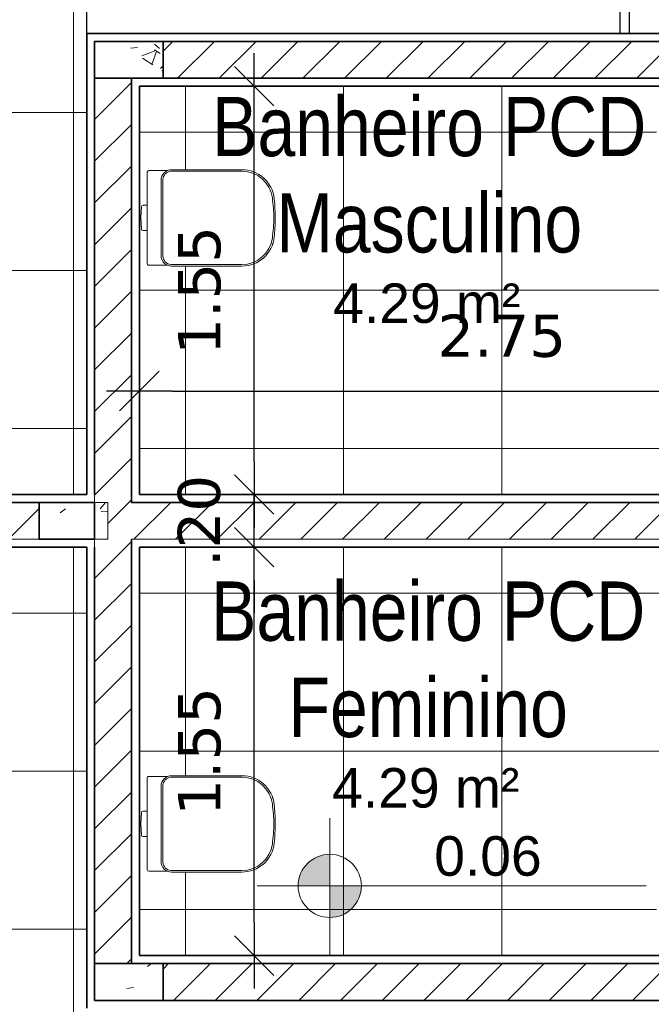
# Model space of a CAD drawing. Header units: millimetres. Extents: x -109 to 627, y -178 to 173.
# Tile 127 of 178: x 324.43 to 326.82, y -74.27 to -70.53. Entities that reach past the tile are written whole.
import ezdxf

# ---------------------------------------------------------------- set-up
doc = ezdxf.new("R2010")
doc.units = ezdxf.units.MM
for name, color, linetype, lineweight in [('ARQ - ALVENARIA - OSSO', 2, 'Continuous', 35), ('ARQ - COTA_NÍVEL', 2, 'Continuous', 5), ('ARQ - PAREDE VISTA', 4, 'Continuous', 9), ('ARQ - PAREDES_HACHURA', 9, 'Continuous', 35), ('ARQ - PILAR', 4, 'Continuous', 15), ('ARQ - PISO_HACHURA_SUPERFICIE', 9, 'Continuous', 5), ('ARQ -TEXTO_AMBIENTE', 2, 'Continuous', 5), ('Equipamentos hidráulicos', 2, 'Continuous', 5)]:
    doc.layers.add(name, color=color, linetype=linetype, lineweight=lineweight)
doc.styles.add('Arial Narrow', font='ARIALN.TTF', dxfattribs={"height": 0.225})
doc.styles.add('Arial_2', font='arial.ttf', dxfattribs={"height": 0.15})
doc.styles.add('FNDE Texto Cota 0100', font='verdana.ttf', dxfattribs={"height": 0.16})
doc.dimstyles.new('FNDE 1-0100', dxfattribs={"dimscale": 2.5, "dimtxt": 0.16, "dimasz": 0.05, "dimexe": 0.15, "dimexo": 0.15, "dimgap": 0.05, "dimtad": 1, "dimzin": 4, "dimdsep": 46, "dimtxsty": 'FNDE Texto Cota 0100', "dimblk": 'tic', "dimcen": 0.15, "dimdle": 0.15, "dimse1": 1, "dimse2": 1, "dimclrd": 251, "dimclre": 251, "dimclrt": 256, "dimaunit": 1, "dimadec": 3, "dimazin": 0, "dimtfac": 1, "dimtix": 1, "dimtmove": 2, "dimatfit": 3, "dimldrblk": 'tic', "dimfxl": 0.15, "dimtvp": 1, "dimtolj": 1, "dimtzin": 0, "dimarcsym": 0})
pattern_1 = [(50, (318.52865, -67.90927), (0.54629, -0.047295), [0.056985, -0.628837]), (355, (318.52865, -67.90927), (-0.1054, 0.573222), [0.045988, -0.50287]), (100.451, (318.57464, -67.91327), (0.44084, 0.525572), [0.048987, -0.533862]), (46.184, (318.52865, -67.7573), (0.81291, -0.12603), [0.08598, -0.942756]), (96.636, (318.5966, -67.7673), (0.71181, 0.74206), [0.07298, -0.80079]), (351.184, (318.52865, -67.7573), (0.712045, 0.74242), [0.06898, -0.753805]), (21, (318.60463, -67.7953), (0.454867, -0.306212), [0.056985, -0.628837]), (326, (318.60463, -67.7953), (0.185717, 0.55245), [0.045988, -0.50287]), (71.451, (318.6426, -67.8203), (0.64037, 0.245952), [0.048987, -0.533862]), (37.5, (318.52865, -67.90927), (0.0092036, 0.254051), [0.024994, -0.471878, 0.024994, -0.484874, -0.504869]), (37.5, (318.52865, -67.90927), (0.0092036, 0.254051), [-1.00674, 0.024994, -0.479876]), (7.5, (318.52865, -67.90927), (0.200409, 0.30066), [0.024994, -0.265931, 0.024994, -0.459881, -0.19195]), (7.5, (318.52865, -67.90927), (0.200409, 0.30066), [-0.775799, 0.024994, -0.166957]), (327.5, (318.3587, -67.90927), (0.4063776, -0.017073), [0.024994, -0.164957, 0.024994, -0.568853, -0.788796]), (327.5, (318.3587, -67.90927), (0.4063776, -0.017073), [-0.784797, 0.024994, -0.763802]), (317.5, (318.2827, -67.90927), (0.443884, 0.075988), [0.024994, -0.222942, 0.024994, -0.369904, -0.559855]), (317.5, (318.2827, -67.90927), (0.443884, 0.075988), [-0.641834, 0.024994, -0.534861])]
pattern_2 = [(45, (318.52865, -67.90927), (-0.0791755, 0.0791755), [])]

# ---------------------------------------------------------------- blocks, each defined once
blk = doc.blocks.new('Deca_Bacia Sanitaria Convencional Quadra_P_21 - P_21_Branco Gelo GE17-6219398-NÍVEL 1')
at = {"layer": 'Equipamentos hidráulicos'}
for p, q in [((3.1323, -5.4542), (3.1323, -5.5801)), ((3.2086, -5.4486), (3.1362, -5.4486)), ((3.11, -5.5849), (3.1077, -5.6279)), ((3.1323, -5.5801), (3.1161, -5.5801)), ((3.1323, -5.6757), (3.1323, -5.5801)), ((3.1077, -5.6279), (3.11, -5.671)), ((3.1161, -5.6757), (3.1323, -5.6757)), ((3.1323, -5.6757), (3.1323, -5.8016)), ((3.1383, -5.8076), (3.2088, -5.8076))]:
    blk.add_line(p, q, dxfattribs=at)
for centre, radius, start, end in [((3.1383, -5.4542), 0.006, 110.7889, 180), ((3.4946, -5.5679), 0.1199, 31.5106, 32.1117), ((3.4946, -5.5679), 0.1199, 15.9421, 19.0248), ((3.1161, -5.5864), 0.00628, 90, 166), ((3.1161, -5.6695), 0.00628, 194, 270), ((3.1383, -5.8016), 0.006, 180, 270)]:
    blk.add_arc(centre, radius, start, end, dxfattribs=at)
blk = doc.blocks.new('Deca_Shared_Assento_P_21 - AP_215_Branco Gelo GE17-6219380-NÍVEL 1')
at = {"layer": 'Equipamentos hidráulicos'}
for p, q in [((3.2211, -5.4507), (3.4916, -5.4507)), ((3.2248, -5.4451), (3.4913, -5.4451)), ((3.1847, -5.771), (3.1847, -5.4852)), ((3.1918, -5.4823), (3.1918, -5.7739)), ((3.2211, -5.8055), (3.4916, -5.8055)), ((3.4913, -5.8111), (3.2248, -5.8111))]:
    blk.add_line(p, q, dxfattribs=at)
for centre, radius, start, end in [((3.2247, -5.4851), 0.04, 89.8872, 180.1517), ((3.2253, -5.484), 0.0336, 97.1899, 177.0351), ((3.4916, -5.5681), 0.123, 5.8046, 90.118), ((3.4912, -5.5675), 0.1167, 7.4549, 89.8323), ((2.9392, -5.6397), 0.6734, 0.9873, 7.4549), ((2.9147, -5.6281), 0.703, 0.4219, 5.9145), ((2.9392, -5.6165), 0.6734, 352.5451, 359.0127), ((2.9147, -5.6281), 0.703, 354.0839, 0.4219), ((3.4916, -5.6881), 0.123, 269.8735, 354.1863), ((3.4912, -5.6887), 0.1167, 270.1677, 352.5451), ((3.2247, -5.7711), 0.04, 179.8882, 270.1523), ((3.2253, -5.7721), 0.0336, 182.9649, 262.8101)]:
    blk.add_arc(centre, radius, start, end, dxfattribs=at)
blk = doc.blocks.new('Deca_Bacia Sanitaria Convencional Quadra_P_21 - P_21_Branco Gelo GE17-6407791-NÍVEL 1')
at = {"layer": 'Equipamentos hidráulicos'}
for p, q in [((3.1323, -4.3801), (3.1323, -4.2542)), ((3.1383, -4.2482), (3.2088, -4.2482)), ((3.1077, -4.4279), (3.11, -4.3849)), ((3.1161, -4.3801), (3.1323, -4.3801)), ((3.1323, -4.3801), (3.1323, -4.4757)), ((3.11, -4.471), (3.1077, -4.4279)), ((3.1323, -4.4757), (3.1161, -4.4757)), ((3.1323, -4.6016), (3.1323, -4.4757)), ((3.2086, -4.6072), (3.1362, -4.6072))]:
    blk.add_line(p, q, dxfattribs=at)
for centre, radius, start, end in [((3.1383, -4.2542), 0.006, 90, 180), ((3.1161, -4.3864), 0.00628, 90, 166), ((3.1161, -4.4695), 0.00628, 194, 270), ((3.4946, -4.4879), 0.1199, 340.9752, 344.0579), ((3.4946, -4.4879), 0.1199, 327.8883, 328.4894), ((3.1383, -4.6016), 0.006, 180, 249.2111)]:
    blk.add_arc(centre, radius, start, end, dxfattribs=at)
blk = doc.blocks.new('Deca_Shared_Assento_P_21 - AP_215_Branco Gelo GE17-6407792-NÍVEL 1')
at = {"layer": 'Equipamentos hidráulicos'}
for p, q in [((3.2211, -4.2504), (3.4916, -4.2504)), ((3.4913, -4.2448), (3.2248, -4.2448)), ((3.1847, -4.2848), (3.1847, -4.5707)), ((3.1918, -4.5736), (3.1918, -4.282)), ((3.2211, -4.6051), (3.4916, -4.6051)), ((3.2248, -4.6108), (3.4913, -4.6108))]:
    blk.add_line(p, q, dxfattribs=at)
for centre, radius, start, end in [((3.2247, -4.2848), 0.04, 89.8477, 180.1118), ((3.2253, -4.2837), 0.0336, 97.1899, 177.0351), ((3.4916, -4.3678), 0.123, 5.8137, 90.1265), ((3.4912, -4.3671), 0.1167, 7.4549, 89.8323), ((2.9392, -4.4394), 0.6734, 0.9873, 7.4549), ((2.9147, -4.4278), 0.703, 359.5781, 5.9161), ((2.9392, -4.4162), 0.6734, 352.5451, 359.0127), ((2.9147, -4.4278), 0.703, 354.0855, 359.5781), ((3.4916, -4.4878), 0.123, 269.882, 354.1954), ((3.4912, -4.4884), 0.1167, 270.1677, 352.5451), ((3.2247, -4.5708), 0.04, 179.8483, 270.1128), ((3.2253, -4.5718), 0.0336, 182.9649, 262.8101)]:
    blk.add_arc(centre, radius, start, end, dxfattribs=at)
blk = doc.blocks.new('Elevações de ponto - Cota de Nível 1-825078-NÍVEL 1')
at = {"layer": 'ARQ - COTA_NÍVEL'}
h = blk.add_hatch(color=256, dxfattribs=at)
edge = h.paths.add_edge_path(flags=0)
edge.add_line((0, 0.002278), (0, 0.000678))
edge.add_line((0, 0.000678), (-0.0016, 0.000678))
edge.add_arc((0, 0.000678), 0.0016, 90, 180, ccw=False)
h = blk.add_hatch(color=256, dxfattribs=at)
edge = h.paths.add_edge_path(flags=0)
edge.add_arc((0, 0.000678), 0.0016, 270, 360, ccw=False)
edge.add_line((0, -0.000922), (0, 0.000678))
edge.add_line((0, 0.000678), (0.0016, 0.000678))
for p, q in [((0, 0.004106), (0, -0.002843)), ((0, -0.00218), (0, 0.003078)), ((0, 0.000678), (0, 0.002278)), ((-0.003665, 0.000678), (0.016004, 0.000678)), ((-0.0016, 0.000678), (0, 0.000678)), ((0.0016, 0.000678), (0, 0.000678)), ((0, 0.000678), (0, -0.000922))]:
    blk.add_line(p, q, dxfattribs=at)
blk.add_circle((0, 0.000678), 0.0016, dxfattribs=at)
for start, end in [(90, 180), (270, 360)]:
    blk.add_arc((0, 0.000678), 0.0016, start, end, dxfattribs=at)
blk = doc.blocks.new('tic')
at = {"color": 251}
for p, q in [((0, -1), (0, 1)), ((-1, 0), (1, 0))]:
    blk.add_line(p, q, dxfattribs=at)
blk.add_line((-0.6, -0.6), (0.6, 0.6))
blk = doc.blocks.new('*D639')
at = {"color": 251, "lineweight": -2, "transparency": 16777216}
blk.add_line((325.3149, -73.9606), (325.3149, -72.661), dxfattribs=at)
at = {"layer": 'Defpoints', "color": 0, "transparency": 16777216}
for p in [(324.8794, -72.536), (325.3149, -72.536), (324.8794, -74.0856)]:
    blk.add_point(p, dxfattribs=at)
at = {"color": 251, "lineweight": -2, "transparency": 16777216, "xscale": 0.125, "yscale": 0.125, "zscale": 0.125}
for p, rotation in [((325.3149, -72.536), 90), ((325.3149, -74.0856), 270)]:
    blk.add_blockref('tic', p, dxfattribs=dict(at, rotation=rotation))
at = {"transparency": 16777216, "insert": (325.108, -73.3108), "char_height": 0.16, "attachment_point": 5, "rotation": 90, "style": 'FNDE Texto Cota 0100'}
blk.add_mtext('\\A1;1.55', dxfattribs=at)
blk = doc.blocks.new('*D640')
at = {"color": 251, "lineweight": -2, "transparency": 16777216}
for p, q in [((325.3149, -72.211), (325.3149, -72.086)), ((325.3149, -72.536), (325.3149, -72.336)), ((325.3149, -72.661), (325.3149, -72.786))]:
    blk.add_line(p, q, dxfattribs=at)
at = {"layer": 'Defpoints', "color": 0, "transparency": 16777216}
for p in [(324.8794, -72.336), (325.3149, -72.336), (324.8794, -72.536)]:
    blk.add_point(p, dxfattribs=at)
at = {"color": 251, "lineweight": -2, "transparency": 16777216, "xscale": 0.125, "yscale": 0.125, "zscale": 0.125}
for p, rotation in [((325.3149, -72.336), 270), ((325.3149, -72.536), 90)]:
    blk.add_blockref('tic', p, dxfattribs=dict(at, rotation=rotation))
at = {"transparency": 16777216, "insert": (325.1066, -72.436), "char_height": 0.16, "attachment_point": 5, "rotation": 90, "style": 'FNDE Texto Cota 0100'}
blk.add_mtext('\\A1;.20', dxfattribs=at)
blk = doc.blocks.new('*D641')
at = {"color": 251, "lineweight": -2, "transparency": 16777216}
blk.add_line((325.3149, -72.211), (325.3149, -70.9115), dxfattribs=at)
at = {"layer": 'Defpoints', "color": 0, "transparency": 16777216}
for p in [(324.8794, -70.7865), (325.3149, -70.7865), (324.8794, -72.336)]:
    blk.add_point(p, dxfattribs=at)
at = {"color": 251, "lineweight": -2, "transparency": 16777216, "xscale": 0.125, "yscale": 0.125, "zscale": 0.125}
for p, rotation in [((325.3149, -70.7865), 90), ((325.3149, -72.336), 270)]:
    blk.add_blockref('tic', p, dxfattribs=dict(at, rotation=rotation))
at = {"transparency": 16777216, "insert": (325.108, -71.5612), "char_height": 0.16, "attachment_point": 5, "rotation": 90, "style": 'FNDE Texto Cota 0100'}
blk.add_mtext('\\A1;1.55', dxfattribs=at)
blk = doc.blocks.new('*D622')
at = {"color": 251, "lineweight": -2, "transparency": 16777216}
blk.add_line((325.0044, -71.9432), (327.5037, -71.9432), dxfattribs=at)
at = {"layer": 'Defpoints', "color": 0, "transparency": 16777216}
for p in [(327.6287, -71.9432), (324.8794, -72.336), (327.6287, -72.336)]:
    blk.add_point(p, dxfattribs=at)
at = {"color": 251, "lineweight": -2, "transparency": 16777216, "xscale": 0.125, "yscale": 0.125, "zscale": 0.125, "rotation": 180}
blk.add_blockref('tic', (324.8794, -71.9432), dxfattribs=at)
at = {"color": 251, "lineweight": -2, "transparency": 16777216, "xscale": 0.125, "yscale": 0.125, "zscale": 0.125}
blk.add_blockref('tic', (327.6287, -71.9432), dxfattribs=at)
at = {"transparency": 16777216, "insert": (326.254, -71.7349), "char_height": 0.16, "attachment_point": 5, "style": 'FNDE Texto Cota 0100'}
blk.add_mtext('\\A1;2.75', dxfattribs=at)

msp = doc.modelspace()

# ---------------------------------------------------------------- hatches: boundary and pattern name
at = {"layer": 'ARQ - PAREDES_HACHURA'}
h = msp.add_hatch(dxfattribs=at)
h.set_pattern_fill('FP_6', color=256, scale=0.999741, style=0, pattern_type=2)
h.set_pattern_definition(pattern_2)
h.paths.add_polyline_path([(327.42593, -70.75646), (327.65864, -70.75646), (327.65864, -70.61649), (324.96934, -70.61649), (324.96934, -70.75646), (325.72832, -70.75646)], flags=0)
h = msp.add_hatch(dxfattribs=at)
h.set_pattern_fill('FP_6', color=256, scale=0.999741, style=0, pattern_type=2)
h.set_pattern_definition(pattern_2)
h.paths.add_polyline_path([(324.84937, -74.11559), (324.84937, -70.75645), (324.70941, -70.75645), (324.70941, -72.36604), (324.75939, -72.36604), (324.75939, -72.506), (324.70941, -72.506), (324.70941, -74.11559)], flags=0)
h = msp.add_hatch(dxfattribs=at)
h.set_pattern_fill('FP_6', color=256, scale=0.999741, style=0, pattern_type=2)
h.set_pattern_definition(pattern_2)
h.paths.add_polyline_path([(321.60021, -72.506), (324.49946, -72.506), (324.49946, -72.36604), (321.60021, -72.36604), (321.60021, -72.50556)], flags=0)
h = msp.add_hatch(dxfattribs=at)
h.set_pattern_fill('FP_6', color=256, scale=0.999741, style=0, pattern_type=2)
h.set_pattern_definition(pattern_2)
h.paths.add_polyline_path([(324.84937, -72.506), (327.65864, -72.50568), (327.65864, -72.36604), (324.84937, -72.36604), (324.84937, -72.43546)], flags=0)
h = msp.add_hatch(dxfattribs=at)
h.set_pattern_fill('FP_6', color=256, scale=0.999741, style=0, pattern_type=2)
h.set_pattern_definition(pattern_2)
h.paths.add_polyline_path([(327.646, -74.25555), (327.65864, -74.25555), (327.65864, -74.11559), (324.96934, -74.11559), (324.96934, -74.25555), (327.63024, -74.25555)], flags=0)
at = {"layer": 'ARQ - PILAR'}
h = msp.add_hatch(dxfattribs=at)
h.set_pattern_fill('FP_1', color=256, scale=0.999741, style=0, pattern_type=2)
h.set_pattern_definition(pattern_1)
h.paths.add_polyline_path([(324.96934, -70.75646), (324.96934, -70.61649), (324.70941, -70.61649), (324.70941, -70.75645), (324.87951, -70.75646)], flags=0)
h = msp.add_hatch(dxfattribs=at)
h.set_pattern_fill('FP_1', color=256, scale=0.999741, style=0, pattern_type=2)
h.set_pattern_definition(pattern_1)
h.paths.add_polyline_path([(324.75939, -72.506), (324.75939, -72.36604), (324.49946, -72.36604), (324.49946, -72.506), (324.70941, -72.506)], flags=0)
h = msp.add_hatch(dxfattribs=at)
h.set_pattern_fill('FP_1', color=256, scale=0.999741, style=0, pattern_type=2)
h.set_pattern_definition(pattern_1)
h.paths.add_polyline_path([(324.96934, -74.25555), (324.96934, -74.11559), (324.70941, -74.11559), (324.70941, -74.25555), (324.87951, -74.25555)], flags=0)
at = {"layer": 'ARQ - PISO_HACHURA_SUPERFICIE'}
h = msp.add_hatch(dxfattribs=at)
h.set_pattern_fill('FP_5', color=256, scale=0.999741, style=0, pattern_type=2)
h.set_pattern_definition([(0, (324.62907, -70.28665), (0, 0.59984), []), (90, (324.62907, -70.28665), (-0.59984, 4e-17), [])])
h.paths.add_polyline_path([(321.6302, -72.33605), (323.62969, -72.33519), (323.62969, -71.33631), (321.6302, -71.33631), (321.6302, -72.30606)], flags=0)
h.paths.add_polyline_path([(321.7526, -72.01897), (321.74367, -72.01798), (321.73519, -72.01545), (321.66404, -72.01545), (321.66017, -72.00984), (321.66017, -71.88398), (321.64128, -71.88337), (321.63787, -71.87922), (321.63552, -71.83618), (321.63787, -71.79314), (321.64259, -71.78853), (321.64396, -71.78838), (321.66017, -71.78838), (321.66038, -71.66096), (321.66462, -71.65672), (321.66617, -71.65652), (321.73663, -71.65652), (321.7437, -71.65405), (321.75263, -71.65307), (322.02593, -71.6539), (322.04893, -71.65668), (322.07703, -71.66744), (322.10385, -71.68721), (322.12289, -71.7104), (322.13499, -71.73425), (322.1417, -71.76397), (322.14461, -71.80234), (322.14527, -71.8452), (322.14434, -71.87487), (322.14152, -71.90913), (322.135, -71.93778), (322.12139, -71.96461), (322.10168, -71.98733), (322.07704, -72.00459), (322.04817, -72.01545), (322.01907, -72.01897)], flags=0)
h.paths.add_polyline_path([(321.63108, -71.30632), (323.62969, -71.30632), (323.62969, -70.30657), (321.6302, -70.30657), (321.6302, -71.30632)], flags=0)
h.paths.add_polyline_path([(321.7576, -70.98924), (321.74867, -70.98825), (321.74019, -70.98572), (321.66904, -70.98572), (321.66517, -70.98011), (321.66517, -70.85424), (321.64628, -70.85364), (321.64287, -70.84949), (321.64051, -70.80645), (321.64287, -70.7634), (321.64758, -70.7588), (321.64896, -70.75865), (321.66517, -70.75865), (321.66538, -70.63123), (321.66962, -70.62699), (321.67117, -70.62678), (321.74163, -70.62678), (321.7487, -70.62432), (321.75762, -70.62334), (322.03093, -70.62417), (322.05393, -70.62695), (322.08203, -70.63771), (322.10885, -70.65748), (322.12789, -70.68066), (322.13999, -70.70452), (322.1467, -70.73424), (322.14961, -70.7726), (322.15027, -70.81547), (322.14862, -70.85424), (322.14652, -70.8794), (322.13999, -70.90804), (322.12639, -70.93487), (322.10668, -70.9576), (322.08204, -70.97486), (322.05317, -70.98572), (322.02407, -70.98924)], flags=0)
h.paths.add_polyline_path([(321.6302, -70.27658), (323.62969, -70.27658), (323.62969, -69.27684), (321.6302, -69.27684), (321.6302, -70.27021)], flags=0)
h.paths.add_polyline_path([(321.90869, -69.95951), (321.7576, -69.95951), (321.74867, -69.95852), (321.74019, -69.95598), (321.66904, -69.95598), (321.66517, -69.95038), (321.66517, -69.82451), (321.64628, -69.82391), (321.64287, -69.81975), (321.64051, -69.77671), (321.64287, -69.73367), (321.64758, -69.72907), (321.64896, -69.72891), (321.66517, -69.7289), (321.66538, -69.60149), (321.66962, -69.59725), (321.67117, -69.59705), (321.74163, -69.59705), (321.7487, -69.59459), (321.75762, -69.5936), (322.03093, -69.59443), (322.05393, -69.59722), (322.08203, -69.60797), (322.10885, -69.62774), (322.12789, -69.65093), (322.13999, -69.67478), (322.1467, -69.70451), (322.14961, -69.74287), (322.15027, -69.78574), (322.14862, -69.82451), (322.14652, -69.84967), (322.13999, -69.87831), (322.12639, -69.90514), (322.10668, -69.92787), (322.08204, -69.94513), (322.05317, -69.95598), (322.02407, -69.95951)], flags=0)
h.paths.add_polyline_path([(322.3331, -69.24685), (323.62969, -69.24685), (323.62969, -68.23711), (321.6302, -68.23711), (321.6302, -69.24685)], flags=0)
h.paths.add_polyline_path([(322.01909, -68.92978), (321.7526, -68.92978), (321.74367, -68.92878), (321.73519, -68.92625), (321.66404, -68.92625), (321.66017, -68.92064), (321.66017, -68.79478), (321.64128, -68.79417), (321.63787, -68.79002), (321.63552, -68.74698), (321.63787, -68.70394), (321.64259, -68.69933), (321.64396, -68.69918), (321.66017, -68.69918), (321.66038, -68.57176), (321.66462, -68.56752), (321.66617, -68.56732), (321.73663, -68.56732), (321.7437, -68.56485), (321.75263, -68.56387), (322.02593, -68.5647), (322.04893, -68.56748), (322.07703, -68.57824), (322.10385, -68.59801), (322.12289, -68.6212), (322.13527, -68.64627), (322.1417, -68.67477), (322.14461, -68.71314), (322.14527, -68.756), (322.14362, -68.79478), (322.14152, -68.81993), (322.135, -68.84858), (322.12139, -68.87541), (322.10168, -68.89813), (322.07704, -68.9154), (322.04817, -68.92625), (322.02868, -68.92861)], flags=0)
h.paths.add_polyline_path([(326.70389, -69.91168), (326.70389, -69.46179), (326.73763, -69.46179), (326.73763, -70.5865), (327.62865, -70.5865), (327.62865, -70.53652), (327.63365, -70.53652), (327.63365, -70.53152), (327.61865, -70.53152), (327.61865, -70.51652), (326.84885, -70.51652), (326.84885, -70.48153), (327.61865, -70.48153), (327.61865, -69.68174), (327.63365, -69.68174), (327.63365, -69.66674), (327.64865, -69.66674), (327.64865, -69.68174), (327.65864, -69.68174), (327.65864, -69.63675), (327.62865, -69.63675), (327.62865, -68.23711), (323.65968, -68.23755), (323.65968, -72.33605), (324.49946, -72.33605), (324.67941, -72.33605), (324.67941, -69.91168)])
h = msp.add_hatch(dxfattribs=at)
h.set_pattern_fill('FP_2', color=256, scale=0.999741, style=0, pattern_type=2)
h.set_pattern_definition([(180, (326.25365, -71.5613), (-7e-17, -0.59984), []), (270, (326.25365, -71.5613), (0.59984, 4e-17), [])])
h.paths.add_polyline_path([(327.64865, -72.31605), (327.65864, -72.31605), (327.65864, -72.28606), (327.64865, -72.28606), (327.64865, -72.30748)], flags=0)
h.paths.add_polyline_path([(325.26823, -71.46912), (325.00176, -71.46912), (324.99283, -71.46813), (324.98435, -71.46559), (324.9132, -71.46559), (324.90933, -71.45999), (324.90933, -71.33412), (324.89044, -71.33352), (324.88703, -71.32936), (324.88467, -71.28632), (324.88703, -71.24328), (324.89174, -71.23867), (324.89312, -71.23852), (324.90933, -71.23852), (324.90954, -71.1111), (324.91378, -71.10686), (324.91533, -71.10666), (324.98579, -71.10666), (324.99286, -71.1042), (325.00178, -71.10321), (325.27509, -71.10404), (325.29809, -71.10683), (325.32619, -71.11758), (325.35301, -71.13735), (325.37205, -71.16054), (325.38415, -71.18439), (325.39086, -71.21411), (325.39377, -71.25248), (325.39443, -71.29535), (325.3935, -71.32501), (325.39068, -71.35928), (325.38415, -71.38792), (325.37055, -71.41475), (325.35084, -71.43748), (325.3262, -71.45474), (325.29733, -71.46559), (325.26824, -71.46912)], flags=0)
h.paths.add_polyline_path([(327.65864, -71.43128), (327.65864, -71.41629), (327.64865, -71.41629), (327.64865, -71.43128)], flags=0)
h.paths.add_polyline_path([(327.62865, -71.40504), (326.84135, -71.40504), (326.84135, -70.78645), (324.87936, -70.78645), (324.87936, -71.35284), (324.87936, -72.33605), (327.62865, -72.33605), (327.62865, -72.31605), (327.63365, -72.31605), (327.63365, -72.28106), (327.61865, -72.28106), (327.61865, -72.26607), (326.84885, -72.26607), (326.84885, -72.23108), (327.61865, -72.23108), (327.61865, -71.43128), (327.63365, -71.43128), (327.63365, -71.41629), (327.62865, -71.41629)])
h = msp.add_hatch(dxfattribs=at)
h.set_pattern_fill('FP_4', color=256, scale=0.999741, style=0, pattern_type=2)
h.set_pattern_definition([(0, (324.62907, -74.58554), (0, 0.59984), []), (90, (324.62907, -74.58554), (-0.59984, 4e-17), [])])
h.paths.add_polyline_path([(323.62969, -76.63494), (323.62969, -75.6252), (321.6302, -75.6252), (321.6302, -76.63494), (322.3331, -76.63494)])
h.paths.add_polyline_path([(322.01907, -76.30818), (321.75263, -76.30818), (321.7437, -76.30719), (321.73522, -76.30473), (321.66317, -76.30393), (321.66017, -76.29873), (321.66017, -76.17287), (321.64128, -76.17226), (321.63787, -76.16811), (321.63552, -76.12507), (321.63787, -76.08203), (321.64259, -76.07742), (321.64396, -76.07727), (321.66017, -76.07727), (321.66035, -75.94997), (321.66404, -75.9458), (321.73641, -75.9458), (321.74367, -75.94326), (321.7526, -75.94227), (322.01909, -75.94227), (322.04895, -75.94589), (322.07704, -75.95665), (322.10396, -75.97654), (322.12139, -75.99664), (322.13562, -76.02602), (322.14168, -76.0528), (322.14434, -76.08638), (322.14527, -76.12624), (322.14461, -76.15891), (322.14152, -76.19835), (322.13477, -76.22743), (322.12138, -76.25383), (322.09886, -76.27852), (322.07703, -76.29381), (322.04755, -76.30473), (322.01909, -76.30817)], flags=16)
h.paths.add_polyline_path([(323.62969, -75.5952), (323.62969, -74.59546), (321.6302, -74.59546), (321.6302, -75.5952), (322.98064, -75.5952)])
h.paths.add_polyline_path([(321.75762, -75.27844), (321.7487, -75.27746), (321.74022, -75.275), (321.66817, -75.27419), (321.66517, -75.269), (321.66517, -75.14313), (321.64628, -75.14253), (321.64287, -75.13838), (321.64051, -75.09533), (321.64287, -75.05229), (321.64758, -75.04769), (321.64896, -75.04754), (321.66517, -75.04754), (321.66535, -74.92023), (321.66904, -74.91606), (321.74141, -74.91606), (321.74867, -74.91353), (321.7576, -74.91254), (322.02408, -74.91254), (322.05395, -74.91616), (322.08204, -74.92692), (322.10896, -74.94681), (322.12639, -74.9669), (322.14061, -74.99628), (322.14668, -75.02307), (322.14934, -75.05665), (322.15027, -75.0965), (322.14864, -75.14203), (322.14652, -75.16861), (322.13977, -75.1977), (322.12638, -75.22409), (322.10667, -75.24682), (322.08203, -75.26407), (322.05254, -75.275), (322.02407, -75.27844), (321.90869, -75.27844)], flags=16)
h.paths.add_polyline_path([(327.65864, -75.2353), (327.65864, -75.20531), (327.64865, -75.20531), (327.64865, -75.2353)])
h.paths.add_polyline_path([(323.62924, -74.56547), (323.62969, -74.56547), (323.62969, -73.56573), (321.6302, -73.56573), (321.6302, -74.56547), (323.60057, -74.56547)])
h.paths.add_polyline_path([(327.65864, -74.35053), (327.65864, -74.33553), (327.64865, -74.33553), (327.64865, -74.35053)])
h.paths.add_polyline_path([(321.75762, -74.24871), (321.7487, -74.24773), (321.74022, -74.24526), (321.66817, -74.24446), (321.66517, -74.23927), (321.66517, -74.1134), (321.64628, -74.1128), (321.64287, -74.10864), (321.64085, -74.0594), (321.64312, -74.02225), (321.64758, -74.01795), (321.64896, -74.0178), (321.66517, -74.0178), (321.66535, -73.8905), (321.66904, -73.88633), (321.74141, -73.88633), (321.74867, -73.8838), (321.7576, -73.8828), (322.02408, -73.8828), (322.05395, -73.88642), (322.08204, -73.89718), (322.10896, -73.91707), (322.12639, -73.93717), (322.14061, -73.96655), (322.14668, -73.99334), (322.14934, -74.02691), (322.15027, -74.06677), (322.14961, -74.09944), (322.14652, -74.13888), (322.13977, -74.16796), (322.12638, -74.19436), (322.10667, -74.21708), (322.08203, -74.23434), (322.05254, -74.24526), (322.02407, -74.24871), (321.90869, -74.24871)], flags=16)
h.paths.add_polyline_path([(321.6302, -73.53574), (323.62969, -73.53574), (323.62969, -72.536), (321.6302, -72.536), (321.6302, -73.51809)])
h.paths.add_polyline_path([(322.01907, -73.21898), (321.75263, -73.21898), (321.7437, -73.21799), (321.73522, -73.21553), (321.66317, -73.21473), (321.66017, -73.20953), (321.66017, -73.08367), (321.64128, -73.08306), (321.63787, -73.07891), (321.63552, -73.03587), (321.63787, -72.99283), (321.64259, -72.98822), (321.64396, -72.98807), (321.66017, -72.98807), (321.66035, -72.86077), (321.66404, -72.8566), (321.73641, -72.8566), (321.74367, -72.85406), (321.7526, -72.85307), (322.01909, -72.85307), (322.04895, -72.85669), (322.07704, -72.86745), (322.10396, -72.88734), (322.12139, -72.90744), (322.13562, -72.93682), (322.14168, -72.9636), (322.14434, -72.99718), (322.14527, -73.03704), (322.14461, -73.06971), (322.14152, -73.10915), (322.13477, -73.13823), (322.12138, -73.16463), (322.10167, -73.18735), (322.07703, -73.20461), (322.04755, -73.21553), (322.01909, -73.21897)], flags=16)
h.paths.add_polyline_path([(326.73763, -74.28554), (326.73763, -75.41025), (326.70389, -75.41025), (326.70389, -74.96037), (324.67941, -74.96037), (324.67941, -72.536), (323.65968, -72.536), (323.65968, -76.63494), (327.53867, -76.63494), (327.62193, -76.63494), (327.62865, -76.63494), (327.62865, -75.2353), (327.63365, -75.2353), (327.63365, -75.20031), (327.61865, -75.20031), (327.61865, -74.42051), (326.84885, -74.42051), (326.84885, -74.38552), (327.61865, -74.38552), (327.61865, -74.35053), (327.63365, -74.35053), (327.63365, -74.33553), (327.62865, -74.33553), (327.62865, -74.28554)])
h = msp.add_hatch(dxfattribs=at)
h.set_pattern_fill('FP_3', color=256, scale=0.999741, style=0, pattern_type=2)
h.set_pattern_definition([(180, (326.25365, -73.31087), (-7e-17, -0.59984), []), (270, (326.25365, -73.31087), (0.59984, 4e-17), [])])
h.paths.add_polyline_path([(325.00178, -73.76883), (324.99286, -73.76785), (324.98438, -73.76539), (324.91233, -73.76458), (324.90933, -73.75939), (324.90933, -73.63352), (324.89044, -73.63292), (324.88703, -73.62877), (324.88467, -73.58573), (324.88703, -73.54268), (324.89174, -73.53808), (324.89312, -73.53793), (324.90933, -73.53793), (324.90951, -73.41063), (324.9132, -73.40645), (324.98557, -73.40645), (324.99283, -73.40392), (325.00176, -73.40293), (325.26824, -73.40293), (325.29811, -73.40655), (325.3262, -73.41731), (325.35312, -73.4372), (325.37055, -73.4573), (325.38477, -73.48667), (325.3912, -73.51809), (325.3935, -73.54704), (325.39443, -73.58689), (325.39377, -73.61957), (325.39068, -73.659), (325.38393, -73.68809), (325.37054, -73.71448), (325.35083, -73.73721), (325.32619, -73.75446), (325.2967, -73.76539), (325.26823, -73.76883)], flags=0)
h.paths.add_polyline_path([(327.64865, -73.45576), (327.65864, -73.45576), (327.65864, -73.42577), (327.64865, -73.42577)], flags=0)
h.paths.add_polyline_path([(327.65864, -72.57099), (327.65864, -72.55599), (327.64865, -72.55599), (327.64865, -72.57099)], flags=0)
h.paths.add_polyline_path([(326.84135, -74.0856), (326.84135, -73.46701), (327.62865, -73.46701), (327.62865, -73.45576), (327.63365, -73.45576), (327.63365, -73.42077), (327.61865, -73.42077), (327.61865, -72.64097), (326.84885, -72.64097), (326.84885, -72.60598), (327.61865, -72.60598), (327.61865, -72.57099), (327.63365, -72.57099), (327.63365, -72.55599), (327.62865, -72.55599), (327.62865, -72.536), (324.87936, -72.536), (324.87936, -73.51809), (324.87936, -74.0856)])

# ---------------------------------------------------------------- linework, layer by layer
at = {"color": 2, "linetype": 'Continuous'}
msp.add_lwpolyline([(326.70389, -69.46179), (326.73763, -69.46179), (326.73763, -70.5865), (326.70389, -70.5865)], close=True, dxfattribs=at)
msp.add_lwpolyline([(324.67941, -70.5865), (324.67941, -69.91168), (326.70389, -69.91168)], dxfattribs=at)
at = {"layer": 'ARQ - ALVENARIA - OSSO'}
for p, q in [((324.67941, -70.5865), (324.67941, -72.33605)), ((327.62865, -70.5865), (324.67941, -70.5865)), ((324.70941, -72.33605), (324.70941, -70.61649)), ((324.70941, -70.61649), (327.62865, -70.61649)), ((324.96934, -70.61649), (324.96934, -70.75646)), ((324.84937, -70.75645), (324.70941, -70.75645)), ((324.84937, -70.75645), (324.84937, -72.36604)), ((327.65864, -70.75646), (324.84937, -70.75646)), ((324.87936, -70.78645), (327.62865, -70.78645)), ((324.87936, -72.33605), (324.87936, -70.78645)), ((324.67941, -72.33605), (323.65968, -72.33605)), ((327.62865, -72.33605), (324.87936, -72.33605)), ((321.60021, -72.36604), (324.70941, -72.36604)), ((324.49946, -72.506), (324.49946, -72.36604)), ((324.70941, -72.36604), (324.70941, -72.506)), ((327.65864, -72.36604), (324.84937, -72.36604)), ((324.70941, -72.506), (324.49946, -72.506)), ((324.84937, -74.11559), (324.84937, -72.506)), ((323.65968, -72.536), (324.67941, -72.536)), ((324.67941, -72.536), (324.67941, -74.28554)), ((324.70941, -74.25555), (324.70941, -72.536)), ((324.87936, -72.536), (327.62865, -72.536)), ((324.87936, -74.0856), (324.87936, -72.536)), ((327.62865, -74.0856), (324.87936, -74.0856)), ((324.70941, -74.11559), (327.65864, -74.11559)), ((324.96934, -74.11559), (324.96934, -74.25555)), ((327.62865, -74.25555), (324.70941, -74.25555))]:
    msp.add_line(p, q, dxfattribs=at)
at = {"layer": 'ARQ - PAREDE VISTA'}
for p, q in [((324.70941, -72.36604), (324.70941, -72.33605)), ((321.60021, -72.506), (324.49946, -72.506)), ((324.70941, -72.536), (324.70941, -72.506)), ((324.84937, -72.506), (327.65864, -72.506))]:
    msp.add_line(p, q, dxfattribs=at)
at = {"layer": 'ARQ - PILAR'}
for p, q in [((324.96934, -70.61649), (324.70941, -70.61649)), ((324.70941, -70.61649), (324.70941, -70.75646)), ((324.96934, -70.75646), (324.96934, -70.61649)), ((324.70941, -70.75646), (324.96934, -70.75646)), ((324.75939, -72.36604), (324.49946, -72.36604)), ((324.49946, -72.36604), (324.49946, -72.506)), ((324.75939, -72.506), (324.75939, -72.36604)), ((324.49946, -72.506), (324.75939, -72.506)), ((324.96934, -74.11559), (324.70941, -74.11559)), ((324.70941, -74.11559), (324.70941, -74.25555)), ((324.96934, -74.25555), (324.96934, -74.11559)), ((324.70941, -74.25555), (324.96934, -74.25555))]:
    msp.add_line(p, q, dxfattribs=at)

# ---------------------------------------------------------------- block references
at = {"layer": 'ARQ - COTA_NÍVEL', "xscale": 74.98057826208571, "yscale": 74.98057826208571, "zscale": 74.98057826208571}
msp.add_blockref('Elevações de ponto - Cota de Nível 1-825078-NÍVEL 1', (325.60157, -73.87197), dxfattribs=at)
at = {"layer": 'Equipamentos hidráulicos', "xscale": 0.9997410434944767, "yscale": 0.9997410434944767, "zscale": 0.9997410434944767}
for name, p in [('Deca_Shared_Assento_P_21 - AP_215_Branco Gelo GE17-6407792-NÍVEL 1', (321.77781, -66.85954)), ('Deca_Bacia Sanitaria Convencional Quadra_P_21 - P_21_Branco Gelo GE17-6407791-NÍVEL 1', (321.77781, -66.85954)), ('Deca_Bacia Sanitaria Convencional Quadra_P_21 - P_21_Branco Gelo GE17-6219398-NÍVEL 1', (321.77781, -67.95925)), ('Deca_Shared_Assento_P_21 - AP_215_Branco Gelo GE17-6219380-NÍVEL 1', (321.77781, -67.95925))]:
    msp.add_blockref(name, p, dxfattribs=at)

# ---------------------------------------------------------------- texts
at = {"layer": 'ARQ - COTA_NÍVEL', "insert": (325.99793, -73.63274), "char_height": 0.149961, "width": 0.4883534, "attachment_point": 1, "line_spacing_factor": 0.941778, "style": 'Arial_2'}
msp.add_mtext('0.06', dxfattribs=at)
at = {"layer": 'ARQ -TEXTO_AMBIENTE', "attachment_point": 2}
for s, insert, char_height, width, line_spacing_factor, style in [('Banheiro PCD\\PMasculino', (325.97893, -70.82693), 0.2249417, 1.9751008, 0.974696, 'Arial Narrow'), ('4.29 m²', (325.96956, -71.53487), 0.149961, 0.8481927, 0.941778, 'Arial_2'), ('Banheiro PCD\\PFeminino', (325.97499, -72.66601), 0.2249417, 1.9751008, 0.974696, 'Arial Narrow'), ('4.29 m²', (325.96563, -73.37395), 0.149961, 0.8481927, 0.941778, 'Arial_2')]:
    msp.add_mtext(s, dxfattribs=dict(at, insert=insert, char_height=char_height, width=width, line_spacing_factor=line_spacing_factor, style=style))

# ---------------------------------------------------------------- dimensions: what is measured, and where the dimension line sits
for base, p1, p2, picture, middle in [((325.31491, -70.78645), (324.87936, -72.33605), (324.87936, -70.78645), '*D641', (325.10797, -71.56125)), ((325.31491, -72.33605), (324.87936, -72.536), (324.87936, -72.33605), '*D640', (325.10657, -72.43602)), ((325.31491, -72.536), (324.87936, -74.0856), (324.87936, -72.536), '*D639', (325.10797, -73.3108))]:
    dim = msp.add_linear_dim(base=base, p1=p1, p2=p2, angle=90, dimstyle='FNDE 1-0100')
    dim.commit()
    dim.dimension.update_dxf_attribs({"geometry": picture, "text_midpoint": middle})
dim = msp.add_linear_dim(base=(327.62865, -71.94324), p1=(324.87936, -72.33605), p2=(327.62865, -72.33605), dimstyle='FNDE 1-0100')
dim.commit()
dim.dimension.update_dxf_attribs({"geometry": '*D622', "text_midpoint": (326.25401, -71.73491)})

doc.saveas('drawing.dxf')
